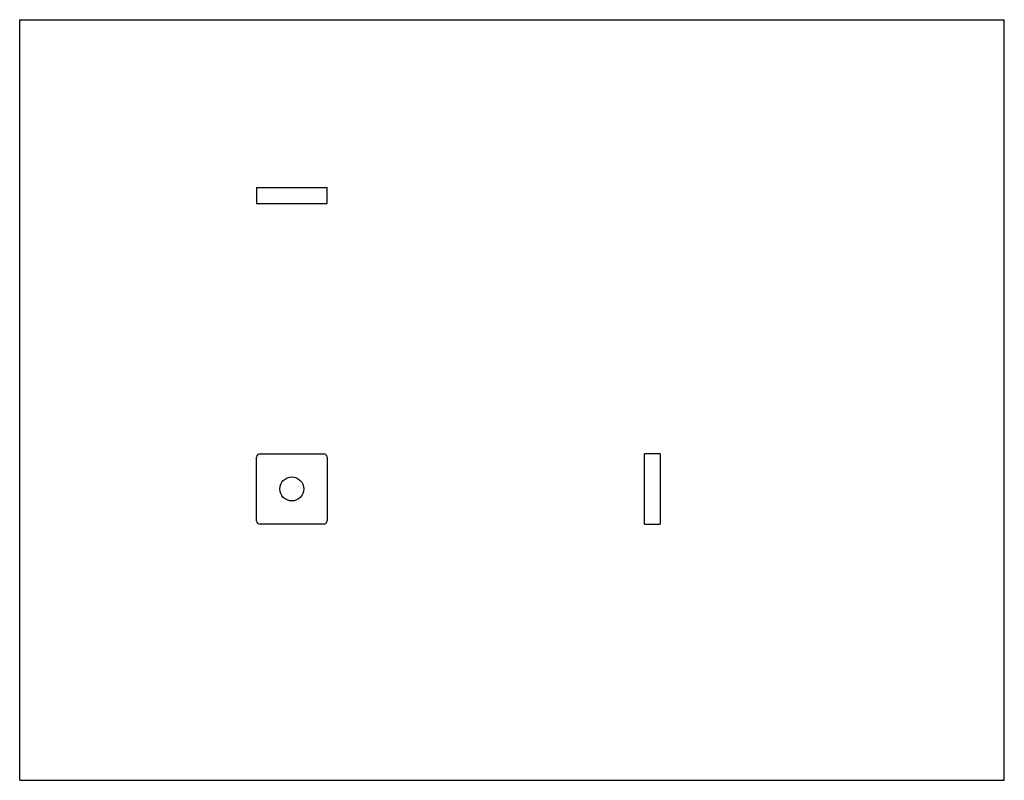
# Model space of a CAD drawing. Header units: inches. Extents: x 0 to 11, y 0 to 8.5.
import ezdxf

# ---------------------------------------------------------------- set-up
doc = ezdxf.new("R2010")
doc.units = ezdxf.units.IN
doc.header["$LTSCALE"] = 0.605
doc.header["$MEASUREMENT"] = 0
doc.layers.get('0').update_dxf_attribs({"linetype": 'CONTINUOUS'})

msp = doc.modelspace()

# ---------------------------------------------------------------- linework, layer by layer
at = {"color": 7, "linetype": 'CONTINUOUS'}
for p, q in [((0, 0), (0, 8.5)), ((0, 8.5), (11, 8.5)), ((11, 0), (11, 8.5)), ((2.646, 6.623), (2.646, 6.445)), ((2.646, 6.623), (3.434, 6.623)), ((3.434, 6.445), (3.434, 6.623)), ((2.646, 6.445), (3.434, 6.445)), ((2.686, 3.649), (3.394, 3.649)), ((6.98, 2.862), (6.98, 3.649)), ((7.157, 3.649), (6.98, 3.649)), ((7.157, 3.649), (7.157, 2.862)), ((2.646, 2.901), (2.646, 3.61)), ((3.434, 3.61), (3.434, 2.901)), ((3.394, 2.862), (2.686, 2.862)), ((6.98, 2.862), (7.157, 2.862)), ((0, 0), (11, 0))]:
    msp.add_line(p, q, dxfattribs=at)
msp.add_circle((3.04, 3.256), 0.134, dxfattribs=at)
for centre, start, end in [((2.686, 3.61), 90, 180), ((3.394, 3.61), 0, 90), ((2.686, 2.901), 180, 270), ((3.394, 2.901), 270, 360)]:
    msp.add_arc(centre, 0.0394, start, end, dxfattribs=at)

doc.saveas('drawing.dxf')
